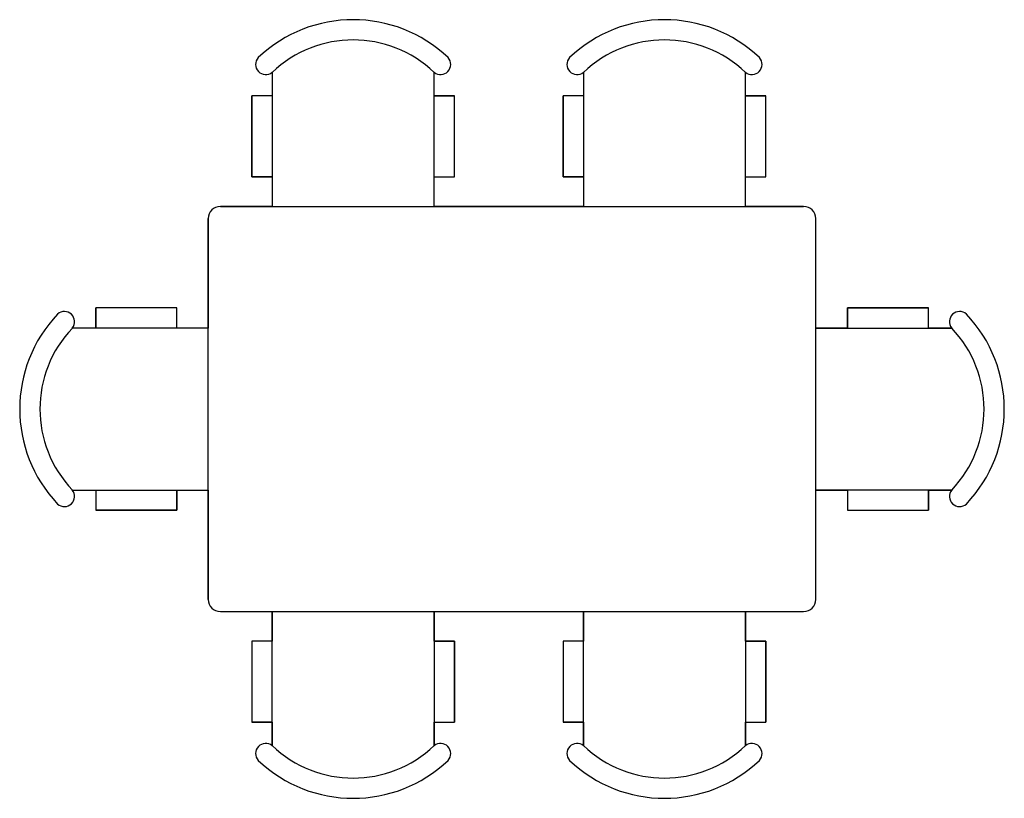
# Model space of a CAD drawing. Extents: x 1.32 to 3.75, y -0.33 to 1.59.
import ezdxf

# ---------------------------------------------------------------- set-up
doc = ezdxf.new("R2010")
doc.units = 0
doc.header["$MEASUREMENT"] = 0
doc.layers.get('0').update_dxf_attribs({"linetype": 'CONTINUOUS'})

msp = doc.modelspace()

# ---------------------------------------------------------------- linework, layer by layer
for p, q in [((1.9444, 1.4601), (1.9444, 1.1291)), ((1.9444, 1.4601), (1.9444, 1.4025)), ((2.3444, 1.1291), (2.3444, 1.4601)), ((2.3444, 1.4025), (2.3444, 1.4601)), ((2.7129, 1.4601), (2.7129, 1.1291)), ((2.7129, 1.4601), (2.7129, 1.4025)), ((3.1129, 1.1291), (3.1129, 1.4601)), ((3.1129, 1.4025), (3.1129, 1.4601)), ((1.8944, 1.2025), (1.8944, 1.4025)), ((1.9444, 1.4025), (1.8944, 1.4025)), ((1.9444, 1.4025), (1.8944, 1.4025)), ((1.8944, 1.4025), (1.8944, 1.2025)), ((2.3444, 1.4025), (2.3944, 1.4025)), ((2.3944, 1.4025), (2.3444, 1.4025)), ((2.3944, 1.2025), (2.3944, 1.4025)), ((2.3944, 1.2025), (2.3944, 1.4025)), ((2.6629, 1.2025), (2.6629, 1.4025)), ((2.7129, 1.4025), (2.6629, 1.4025)), ((2.7129, 1.4025), (2.6629, 1.4025)), ((2.6629, 1.4025), (2.6629, 1.2025)), ((3.1129, 1.4025), (3.1629, 1.4025)), ((3.1629, 1.4025), (3.1129, 1.4025)), ((3.1629, 1.2025), (3.1629, 1.4025)), ((3.1629, 1.2025), (3.1629, 1.4025)), ((1.9444, 1.2025), (1.8944, 1.2025)), ((1.8944, 1.2025), (1.9444, 1.2025)), ((1.9444, 1.2025), (1.9444, 1.1291)), ((2.3444, 1.2025), (2.3944, 1.2025)), ((2.3444, 1.1291), (2.3444, 1.2025)), ((2.3444, 1.2025), (2.3944, 1.2025)), ((2.7129, 1.2025), (2.6629, 1.2025)), ((2.6629, 1.2025), (2.7129, 1.2025)), ((2.7129, 1.2025), (2.7129, 1.1291)), ((3.1129, 1.2025), (3.1629, 1.2025)), ((3.1129, 1.1291), (3.1129, 1.2025)), ((3.1129, 1.2025), (3.1629, 1.2025)), ((1.8165, 1.1291), (3.2565, 1.1291)), ((1.9444, 1.1291), (1.8165, 1.1291)), ((2.7129, 1.1291), (2.3444, 1.1291)), ((3.2565, 1.1291), (3.1129, 1.1291)), ((1.7865, 0.1591), (1.7865, 1.0991)), ((1.7865, 1.0991), (1.7865, 0.829)), ((3.2865, 0.1591), (3.2865, 1.0991)), ((3.2865, 0.829), (3.2865, 1.0991)), ((1.7087, 0.879), (1.5087, 0.879)), ((1.5087, 0.829), (1.5087, 0.879)), ((1.7087, 0.879), (1.5087, 0.879)), ((1.5087, 0.879), (1.5087, 0.829)), ((1.7087, 0.829), (1.7087, 0.879)), ((1.7087, 0.829), (1.7087, 0.879)), ((3.3644, 0.879), (3.5644, 0.879)), ((3.3644, 0.829), (3.3644, 0.879)), ((3.5644, 0.879), (3.3644, 0.879)), ((3.3644, 0.879), (3.3644, 0.829)), ((3.5644, 0.829), (3.5644, 0.879)), ((3.5644, 0.829), (3.5644, 0.879)), ((1.7865, 0.829), (1.4511, 0.829)), ((1.5087, 0.829), (1.4511, 0.829)), ((1.7865, 0.829), (1.7087, 0.829)), ((3.2865, 0.829), (3.622, 0.829)), ((3.3644, 0.829), (3.2865, 0.829)), ((3.622, 0.829), (3.5644, 0.829)), ((1.4511, 0.429), (1.7865, 0.429)), ((1.4511, 0.429), (1.5087, 0.429)), ((1.5087, 0.429), (1.5087, 0.379)), ((1.5087, 0.429), (1.5087, 0.379)), ((1.7087, 0.429), (1.7087, 0.379)), ((1.7087, 0.379), (1.7087, 0.429)), ((1.7087, 0.429), (1.7865, 0.429)), ((1.7865, 0.429), (1.7865, 0.1591)), ((3.622, 0.429), (3.2865, 0.429)), ((3.2865, 0.1591), (3.2865, 0.429)), ((3.2865, 0.429), (3.3644, 0.429)), ((3.3644, 0.429), (3.3644, 0.379)), ((3.3644, 0.429), (3.3644, 0.379)), ((3.5644, 0.429), (3.5644, 0.379)), ((3.5644, 0.379), (3.5644, 0.429)), ((3.5644, 0.429), (3.622, 0.429)), ((1.7087, 0.379), (1.5087, 0.379)), ((1.5087, 0.379), (1.7087, 0.379)), ((3.3644, 0.379), (3.5644, 0.379)), ((3.3644, 0.379), (3.5644, 0.379)), ((1.8165, 0.1291), (3.2565, 0.1291)), ((1.8165, 0.1291), (1.9444, 0.1291)), ((1.9444, -0.2019), (1.9444, 0.1291)), ((1.9444, 0.1291), (1.9444, 0.0557)), ((2.3444, 0.1291), (2.3444, -0.2019)), ((2.3444, 0.0557), (2.3444, 0.1291)), ((2.3444, 0.1291), (2.7129, 0.1291)), ((2.7129, -0.2019), (2.7129, 0.1291)), ((2.7129, 0.1291), (2.7129, 0.0557)), ((3.1129, 0.1291), (3.1129, -0.2019)), ((3.1129, 0.0557), (3.1129, 0.1291)), ((3.1129, 0.1291), (3.2565, 0.1291)), ((1.8944, 0.0557), (1.8944, -0.1443)), ((1.9444, 0.0557), (1.8944, 0.0557)), ((1.9444, 0.0557), (1.8944, 0.0557)), ((1.8944, 0.0557), (1.8944, -0.1443)), ((2.3444, 0.0557), (2.3944, 0.0557)), ((2.3944, 0.0557), (2.3444, 0.0557)), ((2.3944, 0.0557), (2.3944, -0.1443)), ((2.3944, -0.1443), (2.3944, 0.0557)), ((2.6629, 0.0557), (2.6629, -0.1443)), ((2.7129, 0.0557), (2.6629, 0.0557)), ((2.7129, 0.0557), (2.6629, 0.0557)), ((2.6629, 0.0557), (2.6629, -0.1443)), ((3.1129, 0.0557), (3.1629, 0.0557)), ((3.1629, 0.0557), (3.1129, 0.0557)), ((3.1629, 0.0557), (3.1629, -0.1443)), ((3.1629, -0.1443), (3.1629, 0.0557)), ((1.9444, -0.1443), (1.8944, -0.1443)), ((1.8944, -0.1443), (1.9444, -0.1443)), ((1.9444, -0.1443), (1.9444, -0.2019)), ((2.3444, -0.1443), (2.3944, -0.1443)), ((2.3444, -0.2019), (2.3444, -0.1443)), ((2.3444, -0.1443), (2.3944, -0.1443)), ((2.7129, -0.1443), (2.6629, -0.1443)), ((2.6629, -0.1443), (2.7129, -0.1443)), ((2.7129, -0.1443), (2.7129, -0.2019)), ((3.1129, -0.1443), (3.1629, -0.1443)), ((3.1129, -0.2019), (3.1129, -0.1443)), ((3.1129, -0.1443), (3.1629, -0.1443))]:
    msp.add_line(p, q)
for centre, radius, start, end in [((2.1444, 1.2498), 0.3402, 46.4394, 133.5606), ((2.1444, 1.2498), 0.3402, 46.4394, 133.5606), ((2.9129, 1.2498), 0.3402, 46.4394, 133.5606), ((2.9129, 1.2498), 0.3402, 46.4394, 133.5606), ((2.1444, 1.2498), 0.2902, 46.4394, 133.5606), ((2.9129, 1.2498), 0.2902, 46.4394, 133.5606), ((1.9286, 1.4797), 0.0251, 138.3417, 308.7795), ((1.9286, 1.4797), 0.0251, 138.3417, 308.7795), ((2.3601, 1.4797), 0.0251, 231.2205, 41.6583), ((2.3601, 1.4797), 0.0251, 231.2205, 41.6583), ((2.6972, 1.4797), 0.0251, 138.3417, 308.7795), ((2.6972, 1.4797), 0.0251, 138.3417, 308.7795), ((3.1286, 1.4797), 0.0251, 231.2205, 41.6583), ((3.1286, 1.4797), 0.0251, 231.2205, 41.6583), ((1.8165, 1.0991), 0.03, 90, 180), ((1.8165, 1.0991), 0.03, 90, 180), ((3.2565, 1.0991), 0.03, 0, 90), ((3.2565, 1.0991), 0.03, 0, 90), ((1.6614, 0.629), 0.3402, 136.4394, 223.5606), ((1.6614, 0.629), 0.3402, 136.4394, 223.5606), ((1.4315, 0.8447), 0.0251, 321.2205, 131.6583), ((1.4315, 0.8447), 0.0251, 321.2205, 131.6583), ((3.6415, 0.8447), 0.0251, 48.3417, 218.7795), ((3.6415, 0.8447), 0.0251, 48.3417, 218.7795), ((3.4117, 0.629), 0.3402, 316.4394, 43.5606), ((3.4117, 0.629), 0.3402, 316.4394, 43.5606), ((1.6614, 0.629), 0.2902, 136.4394, 223.5606), ((3.4117, 0.629), 0.2902, 316.4394, 43.5606), ((1.4315, 0.4133), 0.0251, 228.3417, 38.7795), ((1.4315, 0.4133), 0.0251, 228.3417, 38.7795), ((3.6415, 0.4133), 0.0251, 141.2205, 311.6583), ((3.6415, 0.4133), 0.0251, 141.2205, 311.6583), ((1.8165, 0.1591), 0.03, 180, 270), ((1.8165, 0.1591), 0.03, 180, 270), ((3.2565, 0.1591), 0.03, 270, 0), ((3.2565, 0.1591), 0.03, 270, 360), ((1.9286, -0.2215), 0.0251, 51.2205, 221.6583), ((1.9286, -0.2215), 0.0251, 51.2205, 221.6583), ((2.1444, 0.0084), 0.2902, 226.4394, 313.5606), ((2.3601, -0.2215), 0.0251, 318.3417, 128.7795), ((2.3601, -0.2215), 0.0251, 318.3417, 128.7795), ((2.6972, -0.2215), 0.0251, 51.2205, 221.6583), ((2.6972, -0.2215), 0.0251, 51.2205, 221.6583), ((2.9129, 0.0084), 0.2902, 226.4394, 313.5606), ((3.1286, -0.2215), 0.0251, 318.3417, 128.7795), ((3.1286, -0.2215), 0.0251, 318.3417, 128.7795), ((2.1444, 0.0084), 0.3402, 226.4394, 313.5606), ((2.1444, 0.0084), 0.3402, 226.4394, 313.5606), ((2.9129, 0.0084), 0.3402, 226.4394, 313.5606), ((2.9129, 0.0084), 0.3402, 226.4394, 313.5606)]:
    msp.add_arc(centre, radius, start, end)

doc.saveas('drawing.dxf')
